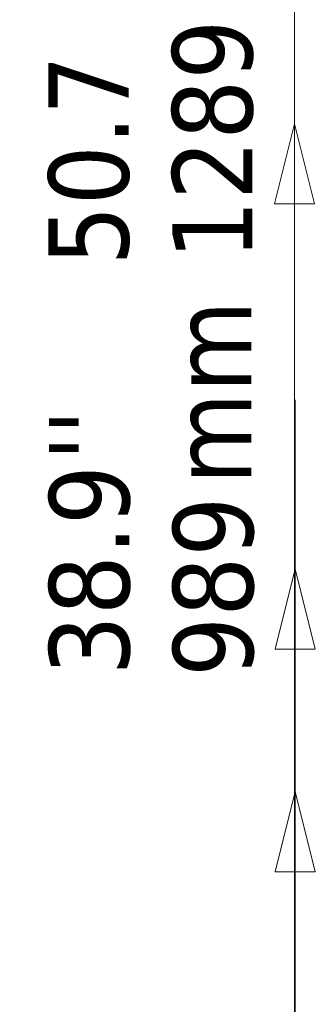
# Model space of a CAD drawing. Header units: millimetres. Extents: x 577 to 5072, y 853 to 3382.
# Tile 6 of 16: x 1788 to 1987, y 1980 to 2644. Entities that reach past the tile are written whole.
import ezdxf

# ---------------------------------------------------------------- set-up
doc = ezdxf.new("R2010")
doc.units = ezdxf.units.MM
doc.header["$LTSCALE"] = 18
doc.layers.add('Symbol (ISO)', color=7, linetype='Continuous', lineweight=25)
doc.layers.add('Wymiar (ISO)', color=7, linetype='Continuous', lineweight=25)
doc.styles.add('Tekst notatki (ISO)', font='tahoma.ttf')

msp = doc.modelspace()

# ---------------------------------------------------------------- linework, layer by layer
at = {"layer": 'Wymiar (ISO)', "lineweight": 18}
for p, q in [((1972.92, 2969.76), (1972.92, 1338.76)), ((1972.92, 2573.76), (1959.42, 2519.76)), ((1972.92, 2519.76), (1972.92, 2573.76)), ((1986.42, 2519.76), (1972.92, 2573.76)), ((1959.42, 2519.76), (1986.42, 2519.76)), ((1972.92, 1338.76), (1972.92, 2519.76)), ((1973.42, 2387.71), (1973.42, 2273.76)), ((1973.42, 2273.76), (1959.92, 2219.76)), ((1973.42, 2219.76), (1973.42, 2273.76)), ((1986.92, 2219.76), (1973.42, 2273.76)), ((1959.92, 2219.76), (1986.92, 2219.76)), ((1973.42, 1338.76), (1973.42, 2219.76)), ((1973.42, 2123.76), (1959.92, 2069.76)), ((1973.42, 2069.76), (1973.42, 2123.76)), ((1986.92, 2069.76), (1973.42, 2123.76)), ((1959.92, 2069.76), (1986.92, 2069.76)), ((1973.42, 2069.76), (1973.42, 1338.76))]:
    msp.add_line(p, q, dxfattribs=at)
at = {"layer": 'Wymiar (ISO)', "lineweight": 18, "flags": 128}
for points in [[(1986.42, 2519.76), (1972.92, 2573.76), (1959.42, 2519.76), (1986.42, 2519.76)], [(1986.92, 2219.76), (1973.42, 2273.76), (1959.92, 2219.76), (1986.92, 2219.76)], [(1986.92, 2069.76), (1973.42, 2123.76), (1959.92, 2069.76), (1986.92, 2069.76)]]:
    msp.add_lwpolyline(points, dxfattribs=at)
at = {"layer": 'Wymiar (ISO)'}
for points in [[(1986.42, 2519.76), (1972.92, 2573.76), (1959.42, 2519.76), (1986.42, 2519.76)], [(1986.92, 2219.76), (1973.42, 2273.76), (1959.92, 2219.76), (1986.92, 2219.76)], [(1986.92, 2069.76), (1973.42, 2123.76), (1959.92, 2069.76), (1986.92, 2069.76)]]:
    msp.add_solid(points, dxfattribs=at)

# ---------------------------------------------------------------- texts
at = {"layer": 'Symbol (ISO)', "insert": (1889.88, 2330.59), "char_height": 54, "width": 124.7164, "attachment_point": 1, "rotation": 90, "style": 'Tekst notatki (ISO)'}
msp.add_mtext('\\fTahoma|b0|i0;mm', dxfattribs=at)
at = {"layer": 'Wymiar (ISO)', "char_height": 54, "attachment_point": 7, "rotation": 90, "style": 'Tekst notatki (ISO)'}
for s, insert in [('1289', (1945.49, 2481.91)), ('50.7', (1862.06, 2478.28)), ("''", (1861.32, 2346.42)), ('38.9', (1862.54, 2202.06)), ('989', (1945.99, 2201.02))]:
    msp.add_mtext(s, dxfattribs=dict(at, insert=insert))

doc.saveas('drawing.dxf')
